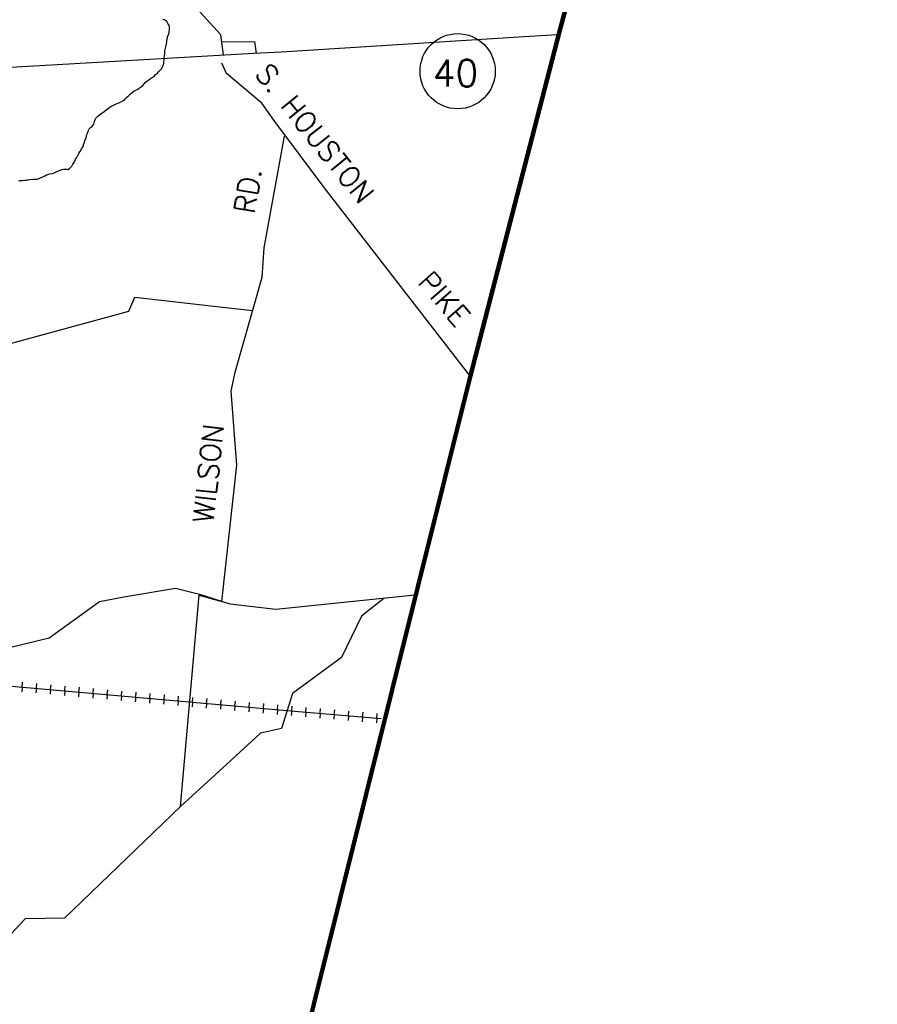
# Model space of a CAD drawing. Header units: feet. Extents: x 1615653 to 1618118, y 708897 to 711917.
# Tile 49 of 183: x 1618109 to 1618118, y 710521 to 710531. Entities that reach past the tile are written whole.
import ezdxf

# ---------------------------------------------------------------- set-up
doc = ezdxf.new("R2010")
doc.units = ezdxf.units.FT
doc.header["$LTSCALE"] = 20
doc.header["$MEASUREMENT"] = 0
for name, color, linetype in [('17_TRAIN_TRAKS', 254, 'Continuous'), ('35_INTERSTATE_ROADS', 130, 'Continuous'), ('36_MAJOR_ROADS', 130, 'Continuous'), ('37_MINOR_ROADS', 130, 'Continuous'), ('58_MAJOR_WATER', 170, 'Continuous'), ('ROAD-TEXT', 2, 'Continuous')]:
    doc.layers.add(name, color=color, linetype=linetype)
doc.layers.add('30_COUNTY_BORDER', color=6, linetype='Continuous', lineweight=100)
doc.styles.get("Standard").update_dxf_attribs({"font": 'simplex.shx'})

msp = doc.modelspace()

# ---------------------------------------------------------------- linework, layer by layer
at = {"layer": '17_TRAIN_TRAKS', "linetype": 'Continuous'}
for points in [[(1618102.24216, 710524.89078), (1618104.13169, 710524.68426), (1618107.54058, 710524.35329), (1618111.59716, 710523.99425), (1618112.5922, 710523.90871)], [(1618108.80992, 710524.24095), (1618108.81433, 710524.29075)], [(1618108.80992, 710524.24095), (1618108.80551, 710524.19114)], [(1618108.95933, 710524.22772), (1618108.95493, 710524.17792)], [(1618108.95933, 710524.22772), (1618108.96374, 710524.27753)], [(1618109.10875, 710524.2145), (1618109.10434, 710524.16469)], [(1618109.10875, 710524.2145), (1618109.11316, 710524.2643)], [(1618109.25817, 710524.20127), (1618109.25376, 710524.15147)], [(1618109.25817, 710524.20127), (1618109.26257, 710524.25108)], [(1618109.40758, 710524.18805), (1618109.40317, 710524.13824)], [(1618109.40758, 710524.18805), (1618109.41199, 710524.23785)], [(1618109.557, 710524.17482), (1618109.56141, 710524.22463)], [(1618109.70641, 710524.1616), (1618109.71082, 710524.2114)], [(1618109.85583, 710524.14837), (1618109.86024, 710524.19818)], [(1618109.557, 710524.17482), (1618109.55259, 710524.12502)], [(1618109.70641, 710524.1616), (1618109.70201, 710524.11179)], [(1618109.85583, 710524.14837), (1618109.85142, 710524.09857)], [(1618110.00525, 710524.13515), (1618110.00084, 710524.08534)], [(1618110.00525, 710524.13515), (1618110.00965, 710524.18495)], [(1618110.15466, 710524.12193), (1618110.15025, 710524.07212)], [(1618110.15466, 710524.12193), (1618110.15907, 710524.17173)], [(1618110.30408, 710524.1087), (1618110.29967, 710524.0589)], [(1618110.30408, 710524.1087), (1618110.30849, 710524.15851)], [(1618110.45349, 710524.09548), (1618110.44909, 710524.04567)], [(1618110.45349, 710524.09548), (1618110.4579, 710524.14528)], [(1618110.60291, 710524.08225), (1618110.5985, 710524.03245)], [(1618110.60291, 710524.08225), (1618110.60732, 710524.13206)], [(1618110.75233, 710524.06903), (1618110.75673, 710524.11883)], [(1618110.90174, 710524.0558), (1618110.90615, 710524.10561)], [(1618111.05116, 710524.04258), (1618111.05557, 710524.09238)], [(1618110.75233, 710524.06903), (1618110.74792, 710524.01922)], [(1618110.90174, 710524.0558), (1618110.89733, 710524.006)], [(1618111.05116, 710524.04258), (1618111.04675, 710523.99277)], [(1618111.20057, 710524.02935), (1618111.19616, 710523.97955)], [(1618111.20057, 710524.02935), (1618111.20498, 710524.07916)], [(1618111.34999, 710524.01613), (1618111.34558, 710523.96632)], [(1618111.34999, 710524.01613), (1618111.3544, 710524.06593)], [(1618111.4994, 710524.0029), (1618111.495, 710523.9531)], [(1618111.4994, 710524.0029), (1618111.50381, 710524.05271)], [(1618111.64883, 710523.98981), (1618111.64455, 710523.93999)], [(1618111.64883, 710523.98981), (1618111.65311, 710524.03963)], [(1618111.79828, 710523.97696), (1618111.80256, 710524.02678)], [(1618111.94773, 710523.96411), (1618111.95201, 710524.01393)], [(1618112.09718, 710523.95127), (1618112.10146, 710524.00108)], [(1618112.24663, 710523.93842), (1618112.25091, 710523.98823)], [(1618111.79828, 710523.97696), (1618111.794, 710523.92715)], [(1618111.94773, 710523.96411), (1618111.94345, 710523.9143)], [(1618112.09718, 710523.95127), (1618112.0929, 710523.90145)], [(1618112.24663, 710523.93842), (1618112.24234, 710523.8886)], [(1618112.39608, 710523.92557), (1618112.39179, 710523.87575)], [(1618112.39608, 710523.92557), (1618112.40036, 710523.97539)], [(1618112.54552, 710523.91272), (1618112.54124, 710523.86291)], [(1618112.54552, 710523.91272), (1618112.54981, 710523.96254)]]:
    msp.add_lwpolyline(points, dxfattribs=at)
at = {"layer": '30_COUNTY_BORDER', "linetype": 'Continuous'}
for points in [[(1618114.46892, 710531.14407), (1618117.81794, 710543.59862)], [(1618114.46892, 710531.14407), (1618117.81794, 710543.59862)], [(1618113.53324, 710527.52332), (1618114.46892, 710531.14407)], [(1618113.53324, 710527.52332), (1618114.46892, 710531.14407)], [(1618111.88329, 710520.8998), (1618113.53324, 710527.52332)], [(1618111.88329, 710520.8998), (1618113.53324, 710527.52332)], [(1618111.88329, 710520.8998), (1618108.86924, 710508.82106), (1618107.01575, 710501.49935), (1618101.95762, 710502.0763)]]:
    msp.add_lwpolyline(points, dxfattribs=at)
at = {"layer": '35_INTERSTATE_ROADS', "linetype": 'Continuous'}
for points in [[(1618111.54092, 710530.93234), (1618114.09687, 710531.09239)], [(1618114.09687, 710531.09239), (1618114.44995, 710531.11421)], [(1618111.24824, 710530.91622), (1618111.54092, 710530.93234)], [(1618108.69132, 710530.77169), (1618111.24824, 710530.91622)]]:
    msp.add_lwpolyline(points, dxfattribs=at)
at = {"layer": '36_MAJOR_ROADS', "linetype": 'Continuous'}
for points in [[(1618110.93032, 710530.90034), (1618110.90332, 710531.11078), (1618109.89408, 710532.21811), (1618110.4307, 710532.919), (1618110.53027, 710533.04905), (1618111.44644, 710534.05999)], [(1618109.87918, 710525.19195), (1618110.42297, 710525.28152), (1618110.67627, 710525.21837)], [(1618112.61872, 710525.17328), (1618112.38366, 710524.98689), (1618112.17161, 710524.55097), (1618111.65849, 710524.17317), (1618111.54247, 710523.8044), (1618111.31841, 710523.75429), (1618110.9653, 710523.42951), (1618110.47722, 710522.98066), (1618109.25548, 710521.80561), (1618108.83991, 710521.79817), (1618108.48867, 710521.42807), (1618107.82353, 710520.72743), (1618107.50685, 710520.24651), (1618106.61953, 710518.55145), (1618106.4319, 710518.237), (1618106.20433, 710517.91632), (1618105.79888, 710517.381), (1618105.47638, 710516.88199), (1618105.1741, 710516.49567), (1618104.80741, 710516.16993), (1618104.74703, 710515.97546), (1618104.5893, 710515.29649), (1618104.50431, 710514.11242), (1618104.59714, 710513.81577)], [(1618107.56254, 710524.38562), (1618109.09194, 710524.76002), (1618109.6236, 710525.14166), (1618109.87918, 710525.19195)], [(1618110.67627, 710525.21837), (1618110.99594, 710525.11593), (1618111.48213, 710525.06179), (1618112.94579, 710525.21036)]]:
    msp.add_lwpolyline(points, dxfattribs=at)
at = {"layer": '37_MINOR_ROADS', "linetype": 'Continuous'}
for points in [[(1618110.91297, 710531.03571), (1618111.25838, 710531.04019), (1618111.2746, 710530.91771)], [(1618111.99177, 710529.50214), (1618111.47156, 710530.19733), (1618111.33528, 710530.38965), (1618110.96248, 710530.70295), (1618110.91344, 710530.81124)], [(1618111.55796, 710529.9668), (1618111.57291, 710530.04346)], [(1618111.05459, 710527.55688), (1618111.33619, 710528.55788), (1618111.35704, 710528.86801), (1618111.55796, 710529.9668)], [(1618113.52222, 710527.52425), (1618111.99177, 710529.50214)], [(1618108.63426, 710527.84572), (1618109.93163, 710528.19922), (1618109.99569, 710528.34862), (1618110.95302, 710528.2399)], [(1618110.95302, 710528.2399), (1618111.23763, 710528.20753)], [(1618110.8886, 710525.15034), (1618110.91336, 710525.14241), (1618111.06906, 710526.5788), (1618111.01183, 710527.35549), (1618111.05459, 710527.55688)], [(1618110.47722, 710522.98066), (1618110.67544, 710525.20763), (1618110.8886, 710525.15034)]]:
    msp.add_lwpolyline(points, dxfattribs=at)
at = {"layer": '58_MAJOR_WATER', "linetype": 'Continuous'}
for points in [[(1618110.33953, 710531.0915), (1618110.35498, 710531.1163), (1618110.35733, 710531.13425), (1618110.35858, 710531.1483), (1618110.36083, 710531.16325), (1618110.36213, 710531.17925), (1618110.36043, 710531.19835), (1618110.35278, 710531.2155), (1618110.34403, 710531.23165), (1618110.33238, 710531.2499), (1618110.31858, 710531.26115), (1618110.30468, 710531.2684), (1618110.29178, 710531.27365)], [(1618110.30158, 710530.8117), (1618110.30288, 710530.8287), (1618110.30413, 710530.8437), (1618110.30653, 710530.8647), (1618110.30673, 710530.8777), (1618110.30898, 710530.8917), (1618110.31133, 710530.9107), (1618110.31258, 710530.9247), (1618110.31388, 710530.9427), (1618110.31613, 710530.9567), (1618110.31843, 710530.97165), (1618110.32168, 710530.98565), (1618110.32493, 710530.9996), (1618110.32918, 710531.01555), (1618110.33253, 710531.03455), (1618110.33383, 710531.05155), (1618110.33813, 710531.0675), (1618110.33933, 710531.0805), (1618110.33953, 710531.0915)], [(1618108.86633, 710529.5826), (1618108.89138, 710529.5862), (1618108.92348, 710529.5896), (1618108.94748, 710529.5902), (1618108.96653, 710529.5919), (1618108.98758, 710529.5965), (1618109.00778, 710529.6062), (1618109.02088, 710529.61195), (1618109.03503, 710529.61975), (1618109.04813, 710529.6265), (1618109.06733, 710529.6352), (1618109.08038, 710529.63995), (1618109.09848, 710529.64565), (1618109.12158, 710529.65025), (1618109.13868, 710529.654), (1618109.15178, 710529.65975), (1618109.16588, 710529.66655), (1618109.18403, 710529.6732), (1618109.19913, 710529.67995), (1618109.21223, 710529.68475), (1618109.22833, 710529.6915), (1618109.24343, 710529.69625), (1618109.25648, 710529.697), (1618109.27843, 710529.6946), (1618109.29138, 710529.6934), (1618109.30653, 710529.70115), (1618109.31878, 710529.71395), (1618109.33198, 710529.72675), (1618109.34338, 710529.74755), (1618109.35568, 710529.7654), (1618109.36293, 710529.7793), (1618109.37233, 710529.80015), (1618109.38363, 710529.817), (1618109.39088, 710529.8309), (1618109.40543, 710529.8617), (1618109.41573, 710529.87755), (1618109.42698, 710529.89335), (1618109.43528, 710529.90925), (1618109.44558, 710529.9251), (1618109.45383, 710529.93895), (1618109.45708, 710529.95495), (1618109.46458, 710529.98085), (1618109.46983, 710529.9968), (1618109.47508, 710530.0097), (1618109.48238, 710530.02665), (1618109.48668, 710530.0426), (1618109.49103, 710530.06255), (1618109.49728, 710530.07645), (1618109.50353, 710530.09235), (1618109.50878, 710530.1063), (1618109.51503, 710530.1192), (1618109.52828, 710530.133), (1618109.54348, 710530.14275), (1618109.55468, 710530.1556), (1618109.56498, 710530.17045), (1618109.57043, 710530.1964), (1618109.57883, 710530.21825), (1618109.58608, 710530.23215), (1618109.60338, 710530.2489), (1618109.62778, 710530.2705), (1618109.64093, 710530.2813), (1618109.65918, 710530.293), (1618109.67338, 710530.30375), (1618109.69263, 710530.31945), (1618109.73013, 710530.34585), (1618109.74833, 710530.35755), (1618109.76553, 710530.36725), (1618109.77863, 710530.37405), (1618109.79378, 710530.3808), (1618109.80888, 710530.38855), (1618109.82703, 710530.39525), (1618109.85023, 710530.40585), (1618109.87143, 710530.4165), (1618109.88558, 710530.4243), (1618109.89888, 710530.4411), (1618109.91613, 710530.4568), (1618109.93038, 710530.4696), (1618109.94768, 710530.4863), (1618109.97308, 710530.5079), (1618109.98623, 710530.5157), (1618110.00843, 710530.5283), (1618110.02668, 710530.54), (1618110.04688, 710530.5527), (1618110.06513, 710530.5654), (1618110.08133, 710530.57815), (1618110.09768, 710530.5979), (1618110.11303, 710530.61465), (1618110.12923, 710530.6274), (1618110.14543, 710530.6391), (1618110.16873, 710530.65475), (1618110.18898, 710530.6694), (1618110.20218, 710530.6802), (1618110.21443, 710530.694), (1618110.23368, 710530.7077), (1618110.24598, 710530.7225), (1618110.26223, 710530.73825), (1618110.27548, 710530.75105), (1618110.28473, 710530.7649), (1618110.29198, 710530.7798), (1618110.29928, 710530.7957), (1618110.30158, 710530.8117)], [(1618108.77313, 710529.5732), (1618108.78618, 710529.576), (1618108.81023, 710529.5776), (1618108.83623, 710529.57915), (1618108.85328, 710529.57985), (1618108.86633, 710529.5826)]]:
    msp.add_lwpolyline(points, dxfattribs=at)
at = {"layer": 'ROAD-TEXT'}
msp.add_circle((1618113.3969, 710530.72714), 0.39614, dxfattribs=at)

# ---------------------------------------------------------------- texts
msp.add_text('40', height=0.2808, dxfattribs=at).set_placement((1618113.13322, 710530.56753))
for s, rotation, p in [('S. HOUSTON ', 308.781719, (1618111.25172, 710530.69596)), ('RD.', 80.539097, (1618111.254, 710529.21527)), ('PIKE', 311.181589, (1618112.96224, 710528.49937)), ('WILSON', 83.71846, (1618110.82062, 710525.96125))]:
    msp.add_text(s, height=0.216, rotation=rotation, dxfattribs=at).set_placement(p)

doc.saveas('drawing.dxf')
